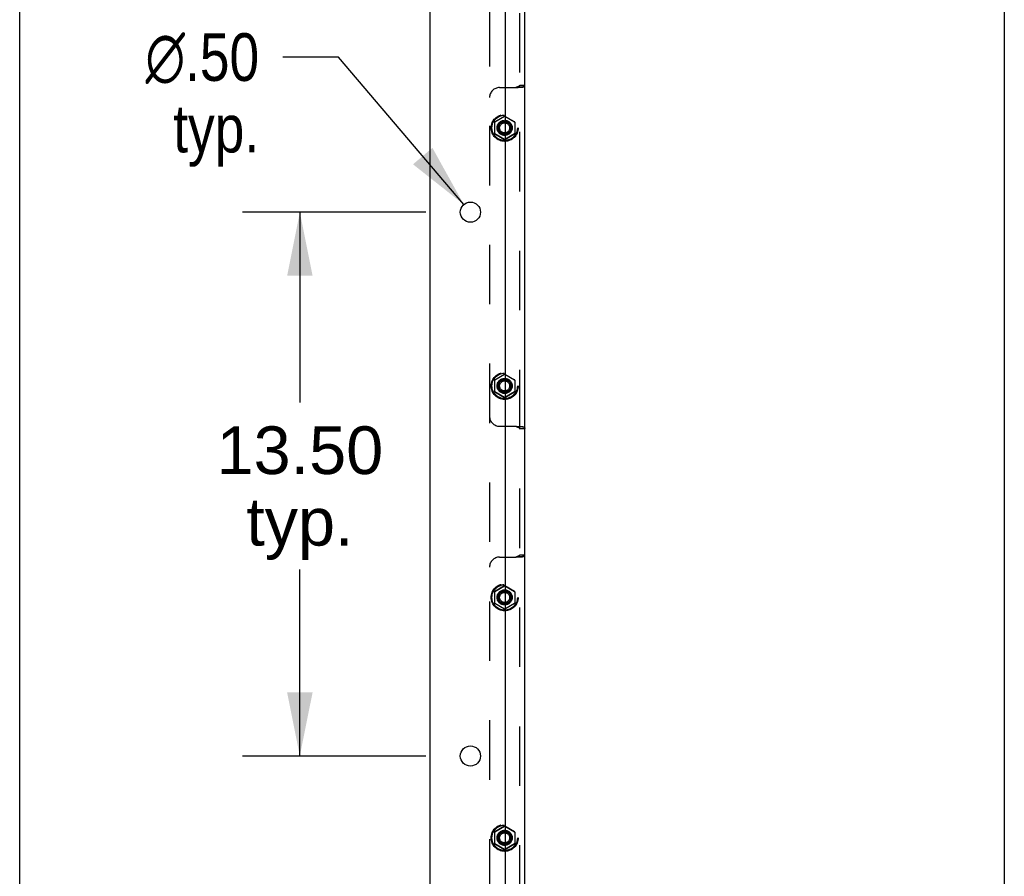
# Model space of a CAD drawing. Header units: inches. Extents: x 0 to 268, y 0 to 174.
# Tile 8 of 125: x 0 to 24, y 99 to 121. Entities that reach past the tile are written whole.
import ezdxf

# ---------------------------------------------------------------- set-up
doc = ezdxf.new("R2010")
doc.units = ezdxf.units.IN
doc.header["$LTSCALE"] = 14.754949
doc.header["$MEASUREMENT"] = 0
doc.linetypes.add('HIDDEN', pattern=[0.2, 0.1, -0.1])
doc.layers.get('0').update_dxf_attribs({"linetype": 'CONTINUOUS'})
doc.layers.add('DIMENSIONS', color=7, linetype='CONTINUOUS')
doc.layers.add('SUBPANEL', color=7, linetype='CONTINUOUS')
doc.styles.get("Standard").update_dxf_attribs({"font": 'arial.ttf'})
doc.styles.add('TEXTSTYLE_1', font='gdt', dxfattribs={"width": 0.8})
doc.dimstyles.new('DIMSTYLE_1', dxfattribs={"dimtxt": 1.183552, "dimasz": 1.578069, "dimexe": 0.09, "dimexo": 0.07, "dimgap": 0.0375, "dimtad": 0, "dimtih": 1, "dimtoh": 1, "dimzin": 4, "dimdsep": 46, "dimtxsty": 'Standard', "dimblk": '_FILLED', "dimblk1": '_FILLED', "dimblk2": '_FILLED', "dimcen": 0.09, "dimadec": 3, "dimazin": 1, "dimtfac": 1, "dimtdec": 3, "dimtofl": 0, "dimtmove": 0, "dimatfit": 3, "dimldrblk": '_FILLED', "dimfxl": 0, "dimtolj": 1, "dimtzin": 4, "dimarcsym": 0})
doc.dimstyles.new('DIMSTYLE_2', dxfattribs={"dimtxt": 1.183552, "dimasz": 1.578069, "dimexe": 0.09, "dimexo": 0.07, "dimgap": 0.09, "dimtad": 0, "dimtih": 1, "dimtoh": 1, "dimzin": 4, "dimdsep": 46, "dimtxsty": 'Standard', "dimblk": '_FILLED', "dimblk1": '_FILLED', "dimblk2": '_FILLED', "dimcen": 0.09, "dimadec": 3, "dimazin": 1, "dimtfac": 1, "dimtdec": 3, "dimtofl": 0, "dimtmove": 0, "dimatfit": 1, "dimldrblk": '_FILLED', "dimfxl": 0, "dimtolj": 1, "dimtzin": 4, "dimarcsym": 0})

# ---------------------------------------------------------------- blocks, each defined once
blk = doc.blocks.new('_FILLED')
at = {"color": 0, "linetype": 'ByBlock'}
blk.add_solid([(0, 0), (-1, 0.2), (-1, -0.2)], dxfattribs=at)
blk = doc.blocks.new('*D18')
at = {"layer": 'DIMENSIONS', "color": 2, "linetype": 'Continuous'}
for p, q in [((10.081, 115.724), (5.532, 115.724)), ((6.953, 115.724), (6.953, 110.999)), ((6.953, 102.224), (6.953, 106.856)), ((10.081, 102.224), (5.532, 102.224))]:
    blk.add_line(p, q, dxfattribs=at)
at = {"layer": 'DIMENSIONS', "color": 2, "linetype": 'Continuous', "xscale": 1.5780694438, "yscale": 1.5780694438, "zscale": 1.5780694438}
for p, rotation in [((6.953, 115.724), 90), ((6.953, 102.224), 270)]:
    blk.add_blockref('_FILLED', p, dxfattribs=dict(at, rotation=rotation))
at = {"layer": 'DIMENSIONS', "color": 2, "linetype": 'Continuous', "insert": (6.953, 110.407), "char_height": 1.1836, "width": 4.13583, "attachment_point": 2, "line_spacing_factor": 0.9}
blk.add_mtext('13.50\\Ptyp.', dxfattribs=at)
blk = doc.blocks.new('*D19')
at = {"layer": 'DIMENSIONS', "color": 2, "linetype": 'Continuous'}
for p, q in [((7.915, 119.575), (6.534, 119.575)), ((11.023, 115.914), (7.915, 119.575))]:
    blk.add_line(p, q, dxfattribs=at)
at = {"layer": 'DIMENSIONS', "color": 2, "linetype": 'Continuous', "xscale": 1.5780694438, "yscale": 1.5780694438, "zscale": 1.5780694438, "rotation": 310.3318975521}
blk.add_blockref('_FILLED', (11.023, 115.914), dxfattribs=at)
at = {"layer": 'DIMENSIONS', "color": 2, "linetype": 'Continuous', "insert": (5.942, 120.167), "char_height": 1.18355, "width": 3.87478, "attachment_point": 3, "line_spacing_factor": 0.9, "style": 'TEXTSTYLE_1'}
blk.add_mtext('{\\fgdt;n}\\fArial;.50\\Ptyp.', dxfattribs=at)

msp = doc.modelspace()

# ---------------------------------------------------------------- linework, layer by layer
at = {"color": 7, "linetype": 'Continuous'}
for p, q in [((0, 0), (0, 173.588)), ((10.185, 47.349), (10.185, 131.099)), ((12.06, 49.349), (12.06, 127.724)), ((24.435, 127.724), (24.435, 49.349))]:
    msp.add_line(p, q, dxfattribs=at)
for centre in [(11.185, 115.724), (11.185, 102.224)]:
    msp.add_circle(centre, 0.25, dxfattribs=at)
at = {"layer": 'SUBPANEL', "color": 8, "linetype": 'HIDDEN'}
for p, q in [((12.41, 57.22), (12.41, 125.228)), ((11.66, 120.817), (11.66, 61.63)), ((11.91, 118.817), (12.325, 118.817)), ((12.398, 118.824), (12.428, 118.825)), ((12.41, 118.875), (12.535, 118.875)), ((11.788, 117.966), (12.03, 118.106)), ((12.03, 118.103), (11.79, 117.965)), ((12.04, 118.106), (12.283, 117.966)), ((12.28, 117.965), (12.04, 118.103)), ((11.783, 117.957), (11.783, 117.677)), ((11.785, 117.956), (11.785, 117.679)), ((12.285, 117.956), (12.285, 117.679)), ((12.288, 117.957), (12.288, 117.677)), ((12.03, 117.529), (11.788, 117.669)), ((11.79, 117.67), (12.03, 117.532)), ((12.04, 117.532), (12.28, 117.67)), ((12.283, 117.669), (12.04, 117.529)), ((11.788, 111.56), (12.03, 111.7)), ((12.03, 111.697), (11.79, 111.558)), ((12.04, 111.7), (12.283, 111.56)), ((12.28, 111.558), (12.04, 111.697)), ((11.783, 111.551), (11.783, 111.271)), ((11.785, 111.55), (11.785, 111.273)), ((12.285, 111.55), (12.285, 111.273)), ((12.288, 111.551), (12.288, 111.271)), ((12.03, 111.122), (11.788, 111.262)), ((11.79, 111.264), (12.03, 111.125)), ((12.04, 111.125), (12.28, 111.264)), ((12.283, 111.262), (12.04, 111.122)), ((11.91, 110.411), (12.325, 110.411)), ((12.41, 110.354), (12.535, 110.354)), ((11.91, 107.161), (12.325, 107.161)), ((12.398, 107.168), (12.428, 107.169)), ((12.41, 107.219), (12.535, 107.219)), ((11.783, 106.301), (11.783, 106.021)), ((11.785, 106.3), (11.785, 106.023)), ((11.788, 106.31), (12.03, 106.45)), ((12.03, 106.447), (11.79, 106.308)), ((12.04, 106.45), (12.283, 106.31)), ((12.28, 106.308), (12.04, 106.447)), ((12.285, 106.3), (12.285, 106.023)), ((12.288, 106.301), (12.288, 106.021)), ((12.03, 105.872), (11.788, 106.012)), ((11.79, 106.014), (12.03, 105.875)), ((12.04, 105.875), (12.28, 106.014)), ((12.283, 106.012), (12.04, 105.872)), ((11.788, 100.341), (12.03, 100.481)), ((12.03, 100.478), (11.79, 100.34)), ((12.04, 100.481), (12.283, 100.341)), ((12.28, 100.34), (12.04, 100.478)), ((11.783, 100.332), (11.783, 100.052)), ((11.785, 100.331), (11.785, 100.054)), ((12.285, 100.331), (12.285, 100.054)), ((12.288, 100.332), (12.288, 100.052)), ((12.03, 99.904), (11.788, 100.044)), ((11.79, 100.045), (12.03, 99.907)), ((12.04, 99.907), (12.28, 100.045)), ((12.283, 100.044), (12.04, 99.904))]:
    msp.add_line(p, q, dxfattribs=at)
at = {"layer": 'SUBPANEL', "color": 3, "linetype": 'Continuous'}
msp.add_line((12.535, 57.235), (12.535, 125.208), dxfattribs=at)
at = {"layer": 'SUBPANEL', "color": 8, "linetype": 'HIDDEN'}
for points in [[(12.311, 118.817), (12.323, 118.825), (12.336, 118.832), (12.35, 118.838), (12.363, 118.843), (12.375, 118.848), (12.385, 118.852), (12.395, 118.857), (12.403, 118.862), (12.408, 118.867), (12.41, 118.875)], [(12.325, 118.817), (12.345, 118.821), (12.367, 118.823), (12.388, 118.824)], [(12.526, 118.848), (12.523, 118.846), (12.518, 118.842), (12.511, 118.838), (12.501, 118.835), (12.49, 118.832), (12.48, 118.83), (12.469, 118.829), (12.457, 118.827), (12.444, 118.826), (12.431, 118.826), (12.417, 118.825), (12.404, 118.825), (12.388, 118.824)], [(12.428, 118.825), (12.446, 118.826), (12.462, 118.827), (12.478, 118.828), (12.493, 118.831), (12.507, 118.835), (12.519, 118.842), (12.526, 118.848)], [(12.526, 118.848), (12.528, 118.85), (12.533, 118.861), (12.535, 118.875)], [(12.311, 110.411), (12.323, 110.403), (12.336, 110.396), (12.35, 110.39), (12.363, 110.385), (12.375, 110.381), (12.385, 110.376), (12.395, 110.372), (12.403, 110.367), (12.408, 110.361), (12.41, 110.354)], [(12.325, 110.411), (12.345, 110.407), (12.367, 110.405), (12.388, 110.404), (12.398, 110.404)], [(12.398, 110.404), (12.428, 110.404), (12.446, 110.403), (12.462, 110.402), (12.478, 110.4), (12.493, 110.397), (12.507, 110.393), (12.519, 110.387), (12.526, 110.38)], [(12.402, 110.404), (12.419, 110.403), (12.435, 110.403), (12.45, 110.402), (12.465, 110.4), (12.479, 110.399), (12.492, 110.396), (12.504, 110.393), (12.514, 110.389), (12.52, 110.386), (12.524, 110.382), (12.526, 110.38)], [(12.526, 110.38), (12.528, 110.378), (12.533, 110.367), (12.535, 110.354)], [(12.311, 107.161), (12.323, 107.169), (12.336, 107.176), (12.35, 107.182), (12.363, 107.187), (12.375, 107.192), (12.385, 107.196), (12.395, 107.2), (12.403, 107.205), (12.408, 107.211), (12.41, 107.219)], [(12.325, 107.161), (12.345, 107.165), (12.367, 107.167), (12.388, 107.168)], [(12.526, 107.192), (12.523, 107.189), (12.518, 107.185), (12.511, 107.182), (12.501, 107.178), (12.49, 107.176), (12.48, 107.174), (12.469, 107.172), (12.457, 107.171), (12.444, 107.17), (12.431, 107.169), (12.417, 107.169), (12.404, 107.168), (12.388, 107.168)], [(12.428, 107.169), (12.446, 107.169), (12.462, 107.17), (12.478, 107.172), (12.493, 107.175), (12.507, 107.179), (12.519, 107.185), (12.526, 107.192)], [(12.526, 107.192), (12.528, 107.194), (12.533, 107.205), (12.535, 107.219)]]:
    msp.add_lwpolyline(points, dxfattribs=at)
for centre, radius in [((12.035, 117.817), 0.335), ((12.035, 117.817), 0.332), ((12.035, 117.817), 0.318), ((12.035, 117.817), 0.315), ((12.035, 117.817), 0.188), ((12.035, 117.817), 0.176), ((12.035, 117.817), 0.156), ((12.035, 117.817), 0.155), ((12.035, 117.817), 0.125), ((12.035, 111.411), 0.335), ((12.035, 111.411), 0.332), ((12.035, 111.411), 0.318), ((12.035, 111.411), 0.315), ((12.035, 111.411), 0.188), ((12.035, 111.411), 0.176), ((12.035, 111.411), 0.156), ((12.035, 111.411), 0.155), ((12.035, 111.411), 0.125), ((12.035, 106.161), 0.335), ((12.035, 106.161), 0.332), ((12.035, 106.161), 0.318), ((12.035, 106.161), 0.315), ((12.035, 106.161), 0.188), ((12.035, 106.161), 0.176), ((12.035, 106.161), 0.156), ((12.035, 106.161), 0.155), ((12.035, 106.161), 0.125), ((12.035, 100.192), 0.335), ((12.035, 100.192), 0.332), ((12.035, 100.192), 0.318), ((12.035, 100.192), 0.315), ((12.035, 100.192), 0.188), ((12.035, 100.192), 0.176), ((12.035, 100.192), 0.156), ((12.035, 100.192), 0.155), ((12.035, 100.192), 0.125)]:
    msp.add_circle(centre, radius, dxfattribs=at)
for centre, radius, start, end in [((11.91, 118.567), 0.25, 90, 180), ((12.035, 118.097), 0.01, 60.0092, 119.9892), ((12.035, 118.094), 0.01, 60.0095, 119.9951), ((11.793, 117.957), 0.01, 120.0083, 179.9896), ((11.795, 117.956), 0.01, 120.0073, 179.9958), ((12.275, 117.956), 0.01, 0.0084, 59.9974), ((12.278, 117.957), 0.01, 0.0088, 59.99), ((11.793, 117.677), 0.01, 180.0088, 239.99), ((11.795, 117.679), 0.01, 180.0084, 239.9974), ((12.275, 117.679), 0.01, 300.0073, 359.9958), ((12.278, 117.677), 0.01, 300.0083, 359.9896), ((12.035, 117.54), 0.01, 240.0095, 299.9951), ((12.035, 117.537), 0.01, 240.0092, 299.9892), ((12.035, 111.691), 0.01, 60.0092, 119.9892), ((12.035, 111.688), 0.01, 60.0095, 119.9951), ((11.793, 111.551), 0.01, 120.0083, 179.9896), ((11.795, 111.55), 0.01, 120.0073, 179.9958), ((12.275, 111.55), 0.01, 0.0084, 59.9974), ((12.278, 111.551), 0.01, 0.0088, 59.99), ((11.793, 111.271), 0.01, 180.0088, 239.99), ((11.795, 111.273), 0.01, 180.0084, 239.9974), ((12.275, 111.273), 0.01, 300.0073, 359.9958), ((12.278, 111.271), 0.01, 300.0083, 359.9896), ((12.035, 111.134), 0.01, 240.0095, 299.9951), ((12.035, 111.131), 0.01, 240.0092, 299.9892), ((11.91, 110.661), 0.25, 180, 270), ((11.91, 106.911), 0.25, 90, 180), ((11.793, 106.301), 0.01, 120.0083, 179.9896), ((11.795, 106.3), 0.01, 120.0073, 179.9958), ((12.035, 106.441), 0.01, 60.0092, 119.9892), ((12.035, 106.438), 0.01, 60.0095, 119.9951), ((12.275, 106.3), 0.01, 0.0084, 59.9974), ((12.278, 106.301), 0.01, 0.0088, 59.99), ((11.793, 106.021), 0.01, 180.0088, 239.99), ((11.795, 106.023), 0.01, 180.0084, 239.9974), ((12.035, 105.884), 0.01, 240.0095, 299.9951), ((12.035, 105.881), 0.01, 240.0092, 299.9892), ((12.275, 106.023), 0.01, 300.0073, 359.9958), ((12.278, 106.021), 0.01, 300.0083, 359.9896), ((12.035, 100.472), 0.01, 60.0092, 119.9892), ((12.035, 100.469), 0.01, 60.0095, 119.9951), ((11.793, 100.332), 0.01, 120.0083, 179.9896), ((11.795, 100.331), 0.01, 120.0073, 179.9958), ((12.275, 100.331), 0.01, 0.0084, 59.9974), ((12.278, 100.332), 0.01, 0.0088, 59.99), ((11.793, 100.052), 0.01, 180.0088, 239.99), ((11.795, 100.054), 0.01, 180.0084, 239.9974), ((12.275, 100.054), 0.01, 300.0073, 359.9958), ((12.278, 100.052), 0.01, 300.0083, 359.9896), ((12.035, 99.915), 0.01, 240.0095, 299.9951), ((12.035, 99.912), 0.01, 240.0092, 299.9892)]:
    msp.add_arc(centre, radius, start, end, dxfattribs=at)

# ---------------------------------------------------------------- dimensions: what is measured, and where the dimension line sits
at = {"layer": 'DIMENSIONS', "color": 2, "linetype": 'Continuous'}
dim = msp.add_diameter_dim_2p(p1=(11.023, 115.914), p2=(11.347, 115.533), text='%%c<>\\Ptyp.', dimstyle='DIMSTYLE_2', override={"dimpost": '<>'}, dxfattribs=at)
dim.commit()
dim.dimension.update_dxf_attribs({"geometry": '*D19', "text_midpoint": (4.005, 118.688), "dimtype": 163})
dim = msp.add_linear_dim(base=(6.953, 102.224), p1=(10.151, 115.724), p2=(10.151, 102.224), angle=270, text='<>\\Ptyp.', dimstyle='DIMSTYLE_1', dxfattribs=at)
dim.commit()
dim.dimension.update_dxf_attribs({"geometry": '*D18', "text_midpoint": (6.953, 108.928), "dimtype": 160})

doc.saveas('drawing.dxf')
